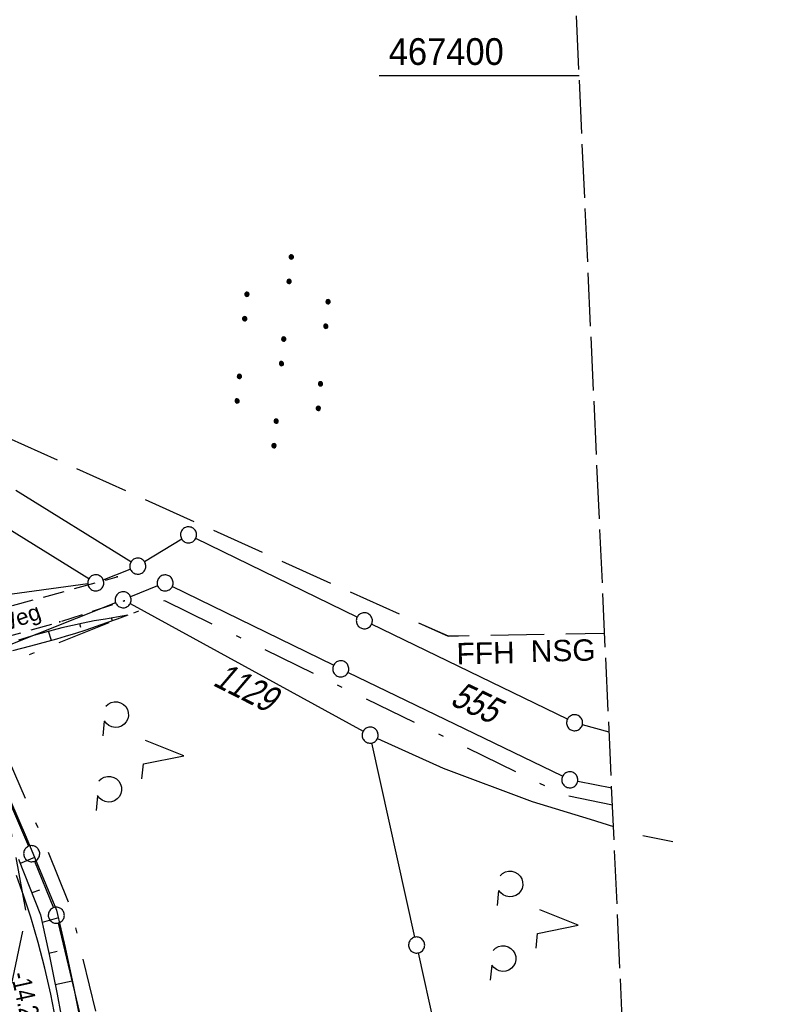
# Model space of a CAD drawing. Extents: x 510579 to 511204, y 466954 to 468018.
# Tile 32 of 48: x 511133 to 511204, y 467313 to 467405. Entities that reach past the tile are written whole.
import ezdxf

# ---------------------------------------------------------------- set-up
doc = ezdxf.new("R2010")
doc.units = 0
doc.header["$LTSCALE"] = 10
doc.header["$MEASUREMENT"] = 0
for name, pattern in [('LT00', [0]), ('LT05', [0.7, 0.5, -0.2]), ('LT08', [0.42, 0.2, -0.1, 0.02, -0.1]), ('LT11', [0.3, 0.2, -0.1]), ('LT14', [0.6, 0.5, -0.1])]:
    doc.linetypes.add(name, pattern=pattern)
doc.layers.get('0').update_dxf_attribs({"linetype": 'LT00'})
doc.layers.add('-BLATT_100-RAND', color=7, linetype='LT14', plot=False)
for name, color, linetype in [('ABSTAND', 8, 'LT00'), ('DFK_FLUR_NR', 250, 'LT00'), ('DFK_GZPKT', 250, 'LT00'), ('DFK_KATASTER', 250, 'LT00'), ('DFK_NUTZUNG', 250, 'LT00'), ('FELDWEG_TEXT', 1, 'Continuous'), ('FFH', 61, 'LT05'), ('FFH_TEXT', 61, 'LT00'), ('GEMEINDEGRENZE', 3, 'LT08'), ('NSG', 61, 'LT05'), ('NSG_TEXT', 61, 'LT00'), ('V100_AFBR_BAB', 250, 'LT00'), ('V100_BOESCH', 250, 'LT00'), ('V100_BOSCHUNG', 250, 'LT00'), ('V100_FELDWEG', 250, 'LT11'), ('V100_RASTER', 250, 'LT00')]:
    doc.layers.add(name, color=color, linetype=linetype)
doc.styles.add('Beschrift', font='ARIAL.TTF')
doc.styles.get("Standard").update_dxf_attribs({"font": 'ARIAL.TTF'})

# ---------------------------------------------------------------- blocks, each defined once
blk = doc.blocks.new('SYMB7010')
at = {"color": 0, "linetype": 'ByBlock'}
for points in [[(-0.031408, 0.499213), (-0.093728, 0.49134), (-0.15457, 0.475719), (-0.212975, 0.452595), (-0.268021, 0.422333), (-0.31884, 0.385411), (-0.36463, 0.342411), (-0.40467, 0.29401), (-0.438329, 0.240973), (-0.465074, 0.184136), (-0.484486, 0.124395), (-0.496256, 0.062692), (-0.5002, 0)], [(-0.5002, 0), (-0.496256, -0.062692), (-0.484486, -0.124395), (-0.465075, -0.184136), (-0.438329, -0.240973), (-0.404671, -0.29401), (-0.36463, -0.342411), (-0.31884, -0.385411), (-0.268021, -0.422333), (-0.212975, -0.452595), (-0.154571, -0.475719), (-0.093728, -0.49134), (-0.031408, -0.499213), (0.031408, -0.499213)], [(0.5002, 0), (0.496256, 0.062692), (0.484485, 0.124395), (0.465074, 0.184136), (0.438329, 0.240973), (0.40467, 0.29401), (0.36463, 0.342411), (0.31884, 0.385411), (0.268021, 0.422333), (0.212975, 0.452595), (0.15457, 0.475719), (0.093728, 0.49134), (0.031408, 0.499213), (-0.031408, 0.499213)], [(0.031408, -0.499213), (0.093728, -0.491341), (0.15457, -0.475719), (0.212975, -0.452595), (0.268021, -0.422333), (0.31884, -0.385411), (0.36463, -0.342411), (0.404671, -0.294011), (0.438329, -0.240974), (0.465075, -0.184136), (0.484486, -0.124395), (0.496256, -0.062692), (0.500201, 0)]]:
    blk.add_lwpolyline(points, dxfattribs=at)
blk = doc.blocks.new('SYMB7110')
at = {"color": 0, "linetype": 'ByBlock'}
for p, q in [((-0.515, 0.392919), (-0.515, 0.367081)), ((-0.51, 0.362895), (-0.51, 0.397105)), ((-0.505, 0.399164), (-0.505, 0.360836)), ((-0.5, 0.360204), (-0.5, 0.399796)), ((-0.495, 0.399164), (-0.495, 0.360836)), ((-0.49, 0.362895), (-0.49, 0.397105)), ((-0.485, 0.392919), (-0.485, 0.367081)), ((-0.48, 0.379874), (-0.48, 0.380145)), ((-0.285, 0.392919), (-0.285, 0.367081)), ((-0.28, 0.362895), (-0.28, 0.397105)), ((-0.275, 0.399164), (-0.275, 0.360836)), ((-0.27, 0.360204), (-0.27, 0.399796)), ((-0.265, 0.399164), (-0.265, 0.360836)), ((-0.26, 0.362895), (-0.26, 0.397105)), ((-0.255, 0.392919), (-0.255, 0.367081)), ((-0.25, 0.379874), (-0.25, 0.380146)), ((0.255, 0.392919), (0.255, 0.367081)), ((0.26, 0.362895), (0.26, 0.397105)), ((0.265, 0.399164), (0.265, 0.360836)), ((0.27, 0.360204), (0.27, 0.399796)), ((0.275, 0.399164), (0.275, 0.360836)), ((0.28, 0.362895), (0.28, 0.397105)), ((0.285, 0.392919), (0.285, 0.367081)), ((0.29, 0.379874), (0.29, 0.380145)), ((0.485, 0.392919), (0.485, 0.367081)), ((0.49, 0.362895), (0.49, 0.397105)), ((0.495, 0.399164), (0.495, 0.360836)), ((0.5, 0.360204), (0.5, 0.399796)), ((0.505, 0.399164), (0.505, 0.360836)), ((0.51, 0.362895), (0.51, 0.397105)), ((0.515, 0.392919), (0.515, 0.367081)), ((0.52, 0.379874), (0.52, 0.380146)), ((-0.9, 0.012919), (-0.9, -0.012919)), ((-0.895, -0.017106), (-0.895, 0.017105)), ((-0.89, 0.019164), (-0.89, -0.019164)), ((-0.885, -0.019797), (-0.885, 0.019796)), ((-0.88, 0.019164), (-0.88, -0.019164)), ((-0.875, -0.017106), (-0.875, 0.017105)), ((-0.87, 0.012919), (-0.87, -0.012919)), ((-0.865, -0.000126), (-0.865, 0.000145)), ((-0.67, 0.012919), (-0.67, -0.012919)), ((-0.665, -0.017106), (-0.665, 0.017105)), ((-0.66, 0.019164), (-0.66, -0.019164)), ((-0.655, -0.019797), (-0.655, 0.019796)), ((-0.65, 0.019164), (-0.65, -0.019164)), ((-0.645, -0.017106), (-0.645, 0.017105)), ((-0.64, 0.012919), (-0.64, -0.012919)), ((-0.635, -0.000126), (-0.635, 0.000145)), ((-0.13, 0.012919), (-0.13, -0.012919)), ((-0.125, -0.017105), (-0.125, 0.017105)), ((-0.12, 0.019164), (-0.12, -0.019164)), ((-0.115, -0.019796), (-0.115, 0.019796)), ((-0.11, 0.019164), (-0.11, -0.019164)), ((-0.105, -0.017105), (-0.105, 0.017105)), ((-0.1, 0.012919), (-0.1, -0.012919)), ((-0.095, -0.000126), (-0.095, 0.000146)), ((0.1, 0.012919), (0.1, -0.012919)), ((0.105, -0.017105), (0.105, 0.017105)), ((0.11, 0.019164), (0.11, -0.019164)), ((0.115, -0.019796), (0.115, 0.019796)), ((0.12, 0.019164), (0.12, -0.019164)), ((0.125, -0.017105), (0.125, 0.017105)), ((0.13, 0.012919), (0.13, -0.012919)), ((0.135, -0.000126), (0.135, 0.000146)), ((0.64, 0.012919), (0.64, -0.012919)), ((0.645, -0.017105), (0.645, 0.017105)), ((0.65, 0.019164), (0.65, -0.019164)), ((0.655, -0.019796), (0.655, 0.019796)), ((0.66, 0.019164), (0.66, -0.019164)), ((0.665, -0.017105), (0.665, 0.017105)), ((0.67, 0.012919), (0.67, -0.012919)), ((0.675, -0.000126), (0.675, 0.000146)), ((0.87, 0.012919), (0.87, -0.012919)), ((0.875, -0.017105), (0.875, 0.017105)), ((0.88, 0.019164), (0.88, -0.019164)), ((0.885, -0.019796), (0.885, 0.019796)), ((0.89, 0.019164), (0.89, -0.019164)), ((0.895, -0.017105), (0.895, 0.017105)), ((0.9, 0.012919), (0.9, -0.012919)), ((0.905, -0.000126), (0.905, 0.000146)), ((-0.515, -0.367081), (-0.515, -0.392919)), ((-0.51, -0.397105), (-0.51, -0.362895)), ((-0.505, -0.360836), (-0.505, -0.399164)), ((-0.5, -0.399796), (-0.5, -0.360204)), ((-0.495, -0.360836), (-0.495, -0.399164)), ((-0.49, -0.397106), (-0.49, -0.362895)), ((-0.485, -0.367081), (-0.485, -0.392919)), ((-0.285, -0.367081), (-0.285, -0.392919)), ((-0.28, -0.397105), (-0.28, -0.362895)), ((-0.275, -0.360836), (-0.275, -0.399164)), ((-0.27, -0.399796), (-0.27, -0.360204)), ((-0.265, -0.360836), (-0.265, -0.399164)), ((-0.26, -0.397105), (-0.26, -0.362895)), ((-0.255, -0.367081), (-0.255, -0.392919)), ((0.255, -0.367081), (0.255, -0.392919)), ((0.26, -0.397105), (0.26, -0.362895)), ((0.265, -0.360836), (0.265, -0.399164)), ((0.27, -0.399796), (0.27, -0.360204)), ((0.275, -0.360836), (0.275, -0.399164)), ((0.28, -0.397105), (0.28, -0.362895)), ((0.285, -0.367081), (0.285, -0.392919)), ((0.485, -0.367081), (0.485, -0.392919)), ((0.49, -0.397105), (0.49, -0.362895)), ((0.495, -0.360836), (0.495, -0.399164)), ((0.5, -0.399796), (0.5, -0.360204)), ((0.505, -0.360836), (0.505, -0.399164)), ((0.51, -0.397105), (0.51, -0.362895)), ((0.515, -0.367081), (0.515, -0.392919)), ((-0.48, -0.380126), (-0.48, -0.379855)), ((-0.25, -0.380126), (-0.25, -0.379855)), ((0.29, -0.380126), (0.29, -0.379855)), ((0.52, -0.380126), (0.52, -0.379855))]:
    blk.add_line(p, q, dxfattribs=at)
for points in [[(-0.48, 0.38), (-0.481981, 0.388678), (-0.48753, 0.395637), (-0.49555, 0.399499), (-0.50445, 0.399499), (-0.51247, 0.395637), (-0.518019, 0.388678), (-0.52, 0.38), (-0.518019, 0.371322), (-0.51247, 0.364363), (-0.50445, 0.360501), (-0.49555, 0.360501), (-0.48753, 0.364363), (-0.481981, 0.371322), (-0.48, 0.38)], [(-0.25, 0.38), (-0.251981, 0.388678), (-0.25753, 0.395637), (-0.26555, 0.399499), (-0.27445, 0.399499), (-0.28247, 0.395637), (-0.288019, 0.388678), (-0.29, 0.38), (-0.288019, 0.371322), (-0.28247, 0.364363), (-0.27445, 0.360501), (-0.26555, 0.360501), (-0.25753, 0.364363), (-0.251981, 0.371322), (-0.25, 0.38)], [(0.29, 0.38), (0.288019, 0.388678), (0.28247, 0.395637), (0.27445, 0.399499), (0.26555, 0.399499), (0.25753, 0.395637), (0.251981, 0.388678), (0.25, 0.38), (0.251981, 0.371322), (0.25753, 0.364363), (0.26555, 0.360501), (0.27445, 0.360501), (0.28247, 0.364363), (0.288019, 0.371322), (0.29, 0.38)], [(0.52, 0.38), (0.518019, 0.388678), (0.51247, 0.395637), (0.50445, 0.399499), (0.495549, 0.399499), (0.48753, 0.395637), (0.481981, 0.388678), (0.48, 0.38), (0.481981, 0.371322), (0.48753, 0.364363), (0.495549, 0.360501), (0.50445, 0.360501), (0.51247, 0.364363), (0.518019, 0.371322), (0.52, 0.38)], [(-0.865, 0), (-0.866981, 0.008678), (-0.87253, 0.015637), (-0.88055, 0.019498), (-0.88945, 0.019498), (-0.89747, 0.015637), (-0.903019, 0.008678), (-0.905, 0)], [(-0.905, 0), (-0.903019, -0.008678), (-0.89747, -0.015637), (-0.88945, -0.019499), (-0.88055, -0.019499), (-0.87253, -0.015637), (-0.866981, -0.008678), (-0.865, 0)], [(-0.635, 0), (-0.636981, 0.008678), (-0.64253, 0.015637), (-0.65055, 0.019498), (-0.65945, 0.019498), (-0.66747, 0.015637), (-0.673019, 0.008678), (-0.675, 0)], [(-0.675, 0), (-0.673019, -0.008678), (-0.66747, -0.015637), (-0.65945, -0.019499), (-0.65055, -0.019499), (-0.64253, -0.015637), (-0.636981, -0.008678), (-0.635, 0)], [(-0.095, 0), (-0.096981, 0.008678), (-0.10253, 0.015637), (-0.11055, 0.019499), (-0.11945, 0.019499), (-0.12747, 0.015637), (-0.133019, 0.008678), (-0.135, 0)], [(-0.135, 0), (-0.133019, -0.008678), (-0.12747, -0.015637), (-0.11945, -0.019499), (-0.11055, -0.019499), (-0.10253, -0.015637), (-0.096981, -0.008678), (-0.095, 0)], [(0.135, 0), (0.133019, 0.008678), (0.12747, 0.015637), (0.11945, 0.019499), (0.11055, 0.019499), (0.10253, 0.015637), (0.096981, 0.008678), (0.095, 0)], [(0.095, 0), (0.096981, -0.008678), (0.10253, -0.015637), (0.11055, -0.019499), (0.11945, -0.019499), (0.12747, -0.015637), (0.133019, -0.008678), (0.135, 0)], [(0.675, 0), (0.673019, 0.008678), (0.66747, 0.015637), (0.65945, 0.019499), (0.65055, 0.019499), (0.64253, 0.015637), (0.636981, 0.008678), (0.635, 0)], [(0.635, 0), (0.636981, -0.008678), (0.64253, -0.015637), (0.65055, -0.019499), (0.65945, -0.019499), (0.66747, -0.015637), (0.673019, -0.008678), (0.675, 0)], [(0.905, 0), (0.903019, 0.008678), (0.89747, 0.015637), (0.88945, 0.019499), (0.88055, 0.019499), (0.87253, 0.015637), (0.866981, 0.008678), (0.865, 0)], [(0.865, 0), (0.866981, -0.008678), (0.87253, -0.015637), (0.88055, -0.019499), (0.88945, -0.019499), (0.89747, -0.015637), (0.903019, -0.008678), (0.905, 0)], [(-0.48, -0.38), (-0.481981, -0.371322), (-0.48753, -0.364363), (-0.49555, -0.360501), (-0.50445, -0.360501), (-0.51247, -0.364363), (-0.518019, -0.371322), (-0.52, -0.38), (-0.518019, -0.388678), (-0.51247, -0.395637), (-0.50445, -0.399499), (-0.49555, -0.399499), (-0.48753, -0.395637), (-0.481981, -0.388678), (-0.48, -0.38)], [(-0.25, -0.38), (-0.251981, -0.371322), (-0.25753, -0.364363), (-0.26555, -0.360501), (-0.27445, -0.360501), (-0.28247, -0.364363), (-0.288019, -0.371322), (-0.29, -0.38), (-0.288019, -0.388678), (-0.28247, -0.395637), (-0.27445, -0.399499), (-0.26555, -0.399499), (-0.25753, -0.395637), (-0.251981, -0.388678), (-0.25, -0.38)], [(0.29, -0.38), (0.288019, -0.371322), (0.28247, -0.364363), (0.27445, -0.360501), (0.26555, -0.360501), (0.25753, -0.364363), (0.251981, -0.371322), (0.25, -0.38), (0.251981, -0.388678), (0.25753, -0.395637), (0.26555, -0.399499), (0.27445, -0.399499), (0.28247, -0.395637), (0.288019, -0.388678), (0.29, -0.38)], [(0.52, -0.38), (0.518019, -0.371322), (0.51247, -0.364363), (0.50445, -0.360501), (0.495549, -0.360501), (0.48753, -0.364363), (0.481981, -0.371322), (0.48, -0.38), (0.481981, -0.388678), (0.48753, -0.395637), (0.495549, -0.399499), (0.50445, -0.399499), (0.51247, -0.395637), (0.518019, -0.388678), (0.52, -0.38)]]:
    blk.add_lwpolyline(points, dxfattribs=at)
blk = doc.blocks.new('SYMB7201')
at = {"color": 0, "linetype": 'ByBlock'}
for p, q in [((0, 0.385), (-0.11, 0.015)), ((-0.255, -0.385), (-0.115, -0.385)), ((0.445, -0.385), (0.585, -0.385))]:
    blk.add_line(p, q, dxfattribs=at)
for points in [[(0.25, 0.015), (0.11, 0.015), (0, 0.385)], [(-0.393816, -0.383308), (-0.416239, -0.362945), (-0.432849, -0.337617), (-0.442589, -0.308936), (-0.444836, -0.27873), (-0.439449, -0.248923), (-0.426769, -0.221415), (-0.407606, -0.197958), (-0.38318, -0.180047), (-0.355047, -0.168823), (-0.325, -0.165), (-0.294953, -0.168823), (-0.26682, -0.180047), (-0.242394, -0.197959), (-0.223231, -0.221415), (-0.210551, -0.248923), (-0.205164, -0.27873), (-0.207411, -0.308936), (-0.21715, -0.337617), (-0.233761, -0.362945), (-0.256184, -0.383308)], [(0.306185, -0.383308), (0.283761, -0.362945), (0.267151, -0.337617), (0.257411, -0.308936), (0.255164, -0.27873), (0.260552, -0.248923), (0.273231, -0.221415), (0.292394, -0.197958), (0.31682, -0.180047), (0.344953, -0.168823), (0.375, -0.165), (0.405047, -0.168823), (0.43318, -0.180047), (0.457606, -0.197959), (0.476769, -0.221415), (0.489449, -0.248923), (0.494836, -0.27873), (0.492589, -0.308936), (0.48285, -0.337617), (0.466239, -0.362945), (0.443816, -0.383308)]]:
    blk.add_lwpolyline(points, dxfattribs=at)
blk = doc.blocks.new('SYMB0011')
at = {"color": 0, "linetype": 'ByBlock'}
for p, q in [((0.5, 0), (-0.5, 0)), ((0, 0.5), (0, -0.5))]:
    blk.add_line(p, q, dxfattribs=at)

msp = doc.modelspace()

# ---------------------------------------------------------------- linework, layer by layer
at = {"layer": '-BLATT_100-RAND'}
msp.add_lwpolyline([(510578.533, 467878.408), (510620.742, 466954.371), (511204.134, 466981.02), (511161.925, 467905.057), (510578.533, 467878.408)], dxfattribs=at)
at = {"layer": 'DFK_KATASTER'}
for p, q in [((511143.173, 467354.596), (511132.427, 467361.264)), ((511130.638, 467358.375), (511139.253, 467353.035)), ((511147.912, 467356.726), (511144.449, 467354.593)), ((511164.276, 467349.429), (511149.224, 467356.791)), ((511140.587, 467352.917), (511143.113, 467353.922)), ((511139.147, 467352.538), (511123.363, 467350.382)), ((511145.664, 467352.351), (511143.136, 467351.339)), ((511162.076, 467344.94), (511147.034, 467352.3)), ((511141.744, 467350.782), (511127.167, 467344.958)), ((511143.098, 467350.699), (511164.833, 467338.781)), ((511183.895, 467339.907), (511165.625, 467348.772)), ((511183.445, 467334.577), (511163.425, 467344.283)), ((511126.766, 467343.991), (511133.614, 467328.039)), ((511187.796, 467338.697), (511185.294, 467339.382)), ((511169.668, 467319.552), (511165.652, 467337.688)), ((511166.173, 467338.11), (511172.31, 467335.32)), ((511172.31, 467335.32), (511180.6, 467332.23)), ((511188.035, 467333.462), (511184.855, 467334.102)), ((511180.6, 467332.23), (511186.03, 467330.56)), ((511186.03, 467330.56), (511188.198, 467329.893)), ((511190.94, 467329.05), (511193.73, 467328.5)), ((511134.189, 467326.654), (511135.932, 467322.296)), ((511136.383, 467320.87), (511139.777, 467306.58)), ((511176.588, 467288.292), (511169.992, 467318.088))]:
    msp.add_line(p, q, dxfattribs=at)
at = {"layer": 'FFH', "flags": 128}
msp.add_lwpolyline([(511028.436, 466972.995), (511027.597, 467018.053), (511038.224, 467088.667), (511064.683, 467164.599), (511095.678, 467210.445), (511114.923, 467246.008), (511126.116, 467286.457), (511133.421, 467321.796), (511124.57, 467369.412), (511172.757, 467347.673), (511187.373, 467347.944)], dxfattribs=at)
at = {"layer": 'GEMEINDEGRENZE', "ltscale": 2.5, "flags": 128}
msp.add_lwpolyline([(511049, 466973.934), (511042.864, 467071.75), (511045.557, 467102.024), (511049.936, 467123.713), (511055.905, 467143.395), (511064.272, 467161.502), (511075.327, 467176.929), (511101.462, 467204.131), (511113.314, 467216.455), (511123.769, 467230.311), (511124.664, 467235.696), (511137.245, 467267.415), (511140.112, 467282.012), (511141.46, 467305.984), (511137.644, 467322.054), (511135.296, 467327.924), (511128.455, 467343.858), (511142.997, 467349.667), (511146.299, 467350.99), (511162.093, 467343.261), (511183.637, 467332.817), (511188.105, 467331.917)], dxfattribs=at)
at = {"layer": 'NSG', "flags": 128}
msp.add_lwpolyline([(511028.438, 466972.995), (511027.598, 467018.055), (511038.227, 467088.668), (511064.684, 467164.602), (511095.68, 467210.445), (511114.926, 467246.012), (511126.117, 467286.457), (511133.422, 467321.797), (511124.57, 467369.414), (511172.758, 467347.676), (511187.373, 467347.947)], dxfattribs=at)
at = {"layer": 'V100_AFBR_BAB'}
msp.add_lwpolyline([(511136.168, 467311.79), (511135.696, 467314.232), (511135.147, 467316.655), (511134.521, 467319.057), (511133.817, 467321.436), (511133.177, 467323.382), (511132.487, 467325.311)], dxfattribs=at)
at = {"layer": 'V100_BOESCH'}
for points in [[(511142.874, 467349.615), (511141.888, 467349.255), (511140.904, 467348.901), (511139.924, 467348.555), (511138.95, 467348.222), (511137.985, 467347.907), (511137.031, 467347.614), (511136.221, 467347.382), (511135.416, 467347.163), (511134.608, 467346.951), (511133.792, 467346.739), (511132.962, 467346.521), (511132.112, 467346.291)], [(511142.874, 467349.615), (511141.826, 467349.441), (511140.783, 467349.263), (511139.747, 467349.078), (511138.723, 467348.882), (511137.716, 467348.671), (511136.728, 467348.442), (511135.911, 467348.232), (511135.104, 467348.008), (511134.3, 467347.774), (511133.49, 467347.531), (511132.668, 467347.281)], [(511130.432, 467335.692), (511133.381, 467328.902), (511136.241, 467322.074), (511136.635, 467320.329), (511137.025, 467318.584), (511137.407, 467316.839), (511137.776, 467315.094), (511138.129, 467313.349), (511138.46, 467311.603)], [(511132.695, 467326.829), (511134.747, 467321.625), (511135.14, 467319.775), (511135.529, 467317.925), (511135.909, 467316.074), (511136.275, 467314.223), (511136.625, 467312.37)]]:
    msp.add_lwpolyline(points, dxfattribs=at)
at = {"layer": 'V100_BOSCHUNG'}
for p, q in [((511138.511, 467348.465), (511138.398, 467348.816)), ((511141.464, 467349.102), (511141.37, 467349.364)), ((511135.746, 467347.252), (511135.493, 467348.118)), ((511134.185, 467327.005), (511132.849, 467326.444)), ((511134.651, 467323.947), (511133.939, 467323.698)), ((511136.403, 467321.358), (511134.897, 467320.923)), ((511136.288, 467318.209), (511135.506, 467318.034)), ((511137.703, 467315.442), (511136.102, 467315.105))]:
    msp.add_line(p, q, dxfattribs=at)
at = {"layer": 'V100_FELDWEG', "flags": 128}
for points in [[(511120.534, 467349.522), (511121.032, 467349.276), (511121.532, 467349.046), (511122.036, 467348.846), (511122.546, 467348.692), (511123.063, 467348.599), (511123.584, 467348.577), (511124.113, 467348.613), (511124.645, 467348.692), (511125.178, 467348.798), (511125.709, 467348.915), (511126.537, 467349.095), (511127.357, 467349.273), (511128.171, 467349.46), (511128.982, 467349.668), (511141.89, 467353.191)], [(511124.75, 467342.095), (511124.85, 467342.642), (511124.961, 467343.181), (511125.096, 467343.705), (511125.267, 467344.204), (511125.486, 467344.67), (511125.765, 467345.097), (511126.091, 467345.458), (511126.47, 467345.777), (511126.892, 467346.058), (511127.346, 467346.303), (511127.821, 467346.513), (511128.305, 467346.691), (511128.79, 467346.839), (511136.543, 467348.997), (511142.546, 467350.947)]]:
    msp.add_lwpolyline(points, dxfattribs=at)
at = {"layer": 'V100_RASTER'}
msp.add_line((511166.335, 467400), (511184.995, 467400), dxfattribs=at)

# ---------------------------------------------------------------- block references
at = {"layer": 'DFK_GZPKT', "xscale": 1.500000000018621, "yscale": 1.5, "zscale": 1.5, "rotation": 264.7377099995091}
for p in [(511148.55, 467357.12), (511143.81, 467354.2), (511139.89, 467352.64), (511146.36, 467352.63), (511142.44, 467351.06), (511164.95, 467349.1), (511162.75, 467344.61), (511184.57, 467339.58), (511165.49, 467338.42), (511184.12, 467334.25), (511133.91, 467327.35), (511136.21, 467321.6), (511169.83, 467318.82)]:
    msp.add_blockref('SYMB7010', p, dxfattribs=at)
at = {"layer": 'DFK_NUTZUNG', "xscale": 9.999999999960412, "yscale": 10, "zscale": 10, "rotation": 264.7377000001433}
for name, p in [('SYMB7110', (511157.323, 467374.259)), ('SYMB7201', (511144.284, 467336.842)), ('SYMB7201', (511181.073, 467321.02))]:
    msp.add_blockref(name, p, dxfattribs=at)
at = {"layer": 'V100_FELDWEG', "xscale": 0.09999999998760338, "yscale": 0.09999999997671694, "zscale": 0.1, "rotation": 272.6154099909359}
for p in [(511141.89, 467353.191), (511142.545, 467350.947), (511136.543, 467348.997)]:
    msp.add_blockref('SYMB0011', p, dxfattribs=at)

# ---------------------------------------------------------------- texts
at = {"layer": 'ABSTAND', "width": 0.75}
msp.add_text(' -14.20-', height=1.8, rotation=-77.5119, dxfattribs=at).set_placement((511131.843, 467316.612))
at = {"layer": 'DFK_FLUR_NR', "oblique": 13.754, "width": 0.75}
for s, rotation, p in [('1129', 333.27895, (511150.714, 467343.113)), ('555', 334.568, (511172.855, 467341.316))]:
    msp.add_text(s, height=2.5, rotation=rotation, dxfattribs=at).set_placement(p)
at = {"layer": 'FELDWEG_TEXT', "insert": (511131.003, 467347.463), "char_height": 1.5, "attachment_point": 7, "rotation": 19.70091, "style": 'Beschrift'}
msp.add_mtext('Weg', dxfattribs=at)
at = {"layer": 'FFH_TEXT', "insert": (511173.572, 467345.023), "char_height": 2, "attachment_point": 7, "rotation": 1.2745, "style": 'Beschrift'}
msp.add_mtext('FFH', dxfattribs=at)
at = {"layer": 'NSG_TEXT', "insert": (511180.496, 467345.224), "char_height": 2, "attachment_point": 7, "rotation": 1.27454, "style": 'Beschrift'}
msp.add_mtext('NSG', dxfattribs=at)
at = {"layer": 'V100_RASTER', "width": 0.921}
msp.add_text(' 467400', height=2.5, rotation=-0.00128, dxfattribs=at).set_placement((511166.335, 467400.999))

doc.saveas('drawing.dxf')
